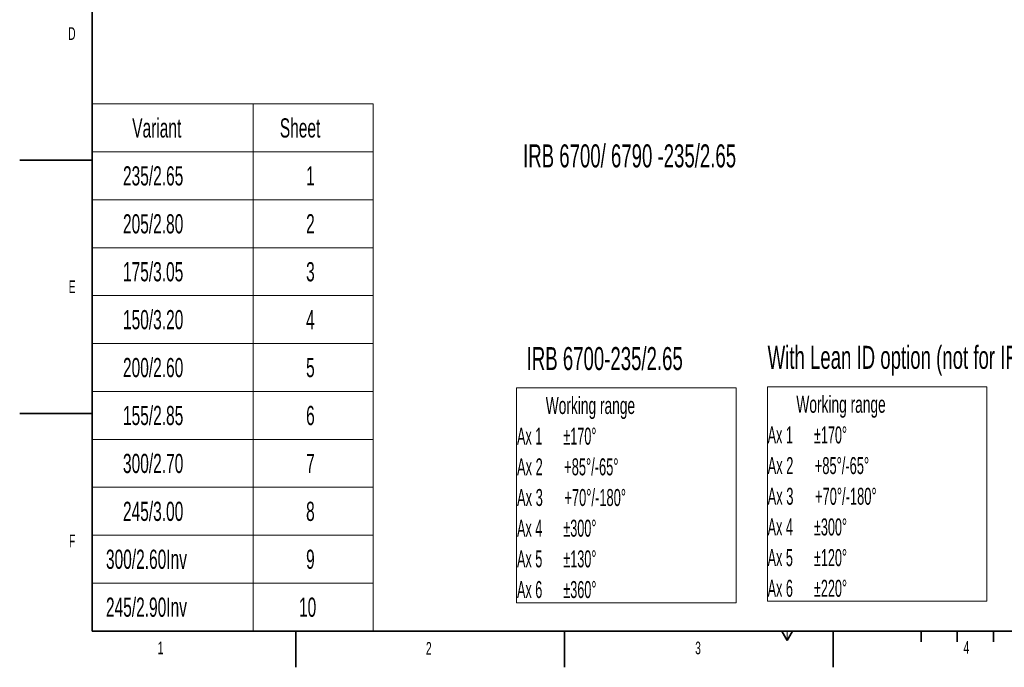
# Model space of a CAD drawing. Header units: millimetres. Extents: x 0 to 14900, y 0 to 10500.
# Tile 1 of 51: x 0 to 6800, y 0 to 4468. Entities that reach past the tile are written whole.
import ezdxf

# ---------------------------------------------------------------- set-up
doc = ezdxf.new("R2010")
doc.units = ezdxf.units.MM
doc.header["$LTSCALE"] = 25
doc.styles.add('SLDTEXTSTYLE0', font='TXT', dxfattribs={"width": 0.605})
doc.styles.add('SLDTEXTSTYLE1', font='TXT', dxfattribs={"width": 0.556})
doc.styles.add('SLDTEXTSTYLE2', font='TXT', dxfattribs={"width": 0.566316})
doc.styles.add('SLDTEXTSTYLE3', font='TXT', dxfattribs={"width": 0.56825})

# ---------------------------------------------------------------- blocks, each defined once
blk = doc.blocks.new('SW_NOTE_0')
at = {"color": 0, "linetype": 'Continuous', "lineweight": 0}
for p, q in [((-0.2, -1266.8), (-0.2, 213.7)), ((-0.2, 213.7), (1513.7, 213.7)), ((1513.7, 213.7), (1513.7, -1266.8)), ((1513.7, -1266.8), (-0.2, -1266.8))]:
    blk.add_line(p, q, dxfattribs=at)
at = {"color": 0, "linetype": 'Continuous', "lineweight": 0, "char_height": 117.303, "attachment_point": 1}
for s, insert, style in [('Working range', (198.4, 151.2), 'SLDTEXTSTYLE0'), ('Ax 1      ±170°', (0, -60.5), 'SLDTEXTSTYLE1'), ('Ax 2      +85°/-65°', (0, -272.1), 'SLDTEXTSTYLE2'), ('Ax 3      +70°/-180°', (0, -483.8), 'SLDTEXTSTYLE3'), ('Ax 4      ±300°', (0, -695.5), 'SLDTEXTSTYLE1'), ('Ax 5      ±120°', (0, -907.1), 'SLDTEXTSTYLE1'), ('Ax 6      ±220°', (0, -1118.8), 'SLDTEXTSTYLE1')]:
    blk.add_mtext(s, dxfattribs=dict(at, insert=insert, style=style))
blk = doc.blocks.new('SW_NOTE_0_1')
at = {"color": 0, "linetype": 'Continuous', "lineweight": 0}
for p, q in [((-2.7, -1269.4), (-2.7, 213.9)), ((-2.7, 213.9), (1513.9, 213.9)), ((1513.9, 213.9), (1513.9, -1269.4)), ((1513.9, -1269.4), (-2.7, -1269.4))]:
    blk.add_line(p, q, dxfattribs=at)
at = {"color": 0, "linetype": 'Continuous', "lineweight": 0, "char_height": 117.303, "attachment_point": 1}
for s, insert, style in [('Working range', (198.4, 151.2), 'SLDTEXTSTYLE0'), ('Ax 1      ±170°', (0, -60.5), 'SLDTEXTSTYLE1'), ('Ax 2      +85°/-65°', (0, -272.1), 'SLDTEXTSTYLE2'), ('Ax 3      +70°/-180°', (0, -483.8), 'SLDTEXTSTYLE3'), ('Ax 4      ±300°', (0, -695.5), 'SLDTEXTSTYLE1'), ('Ax 5      ±130°', (0, -907.1), 'SLDTEXTSTYLE1'), ('Ax 6      ±360°', (0, -1118.8), 'SLDTEXTSTYLE1')]:
    blk.add_mtext(s, dxfattribs=dict(at, insert=insert, style=style))
blk = doc.blocks.new('SW_TABLEANNOTATION_0')
at = {"color": 0, "linetype": 'Continuous', "lineweight": 18}
for p, q in [((0, 0), (0, -331)), ((0, 0), (1112.6, 0)), ((1112.6, 0), (1112.6, -331)), ((1112.6, 0), (1941.1, 0)), ((1941.1, 0), (1941.1, -331)), ((0, -331), (0, -661.6)), ((0, -331), (1112.6, -331)), ((1112.6, -331), (1112.6, -661.6)), ((1112.6, -331), (1941.1, -331)), ((1941.1, -331), (1941.1, -661.6)), ((0, -661.6), (0, -992.3)), ((0, -661.6), (1112.6, -661.6)), ((1112.6, -661.6), (1112.6, -992.3)), ((1112.6, -661.6), (1941.1, -661.6)), ((1941.1, -661.6), (1941.1, -992.3)), ((0, -992.3), (0, -1322.9)), ((0, -992.3), (1112.6, -992.3)), ((1112.6, -992.3), (1112.6, -1322.9)), ((1112.6, -992.3), (1941.1, -992.3)), ((1941.1, -992.3), (1941.1, -1322.9)), ((0, -1322.9), (0, -1653.6)), ((0, -1322.9), (1112.6, -1322.9)), ((1112.6, -1322.9), (1112.6, -1653.6)), ((1112.6, -1322.9), (1941.1, -1322.9)), ((1941.1, -1322.9), (1941.1, -1653.6)), ((0, -1653.6), (0, -1984.2)), ((0, -1653.6), (1112.6, -1653.6)), ((1112.6, -1653.6), (1112.6, -1984.2)), ((1112.6, -1653.6), (1941.1, -1653.6)), ((1941.1, -1653.6), (1941.1, -1984.2)), ((0, -1984.2), (0, -2314.9)), ((0, -1984.2), (1112.6, -1984.2)), ((1112.6, -1984.2), (1112.6, -2314.9)), ((1112.6, -1984.2), (1941.1, -1984.2)), ((1941.1, -1984.2), (1941.1, -2314.9)), ((0, -2314.9), (0, -2645.5)), ((0, -2314.9), (1112.6, -2314.9)), ((1112.6, -2314.9), (1112.6, -2645.5)), ((1112.6, -2314.9), (1941.1, -2314.9)), ((1941.1, -2314.9), (1941.1, -2645.5)), ((0, -2645.5), (0, -2976.2)), ((0, -2645.5), (1112.6, -2645.5)), ((1112.6, -2645.5), (1112.6, -2976.2)), ((1112.6, -2645.5), (1941.1, -2645.5)), ((1941.1, -2645.5), (1941.1, -2976.2)), ((0, -2976.2), (0, -3306.8)), ((0, -2976.2), (1112.6, -2976.2)), ((1112.6, -2976.2), (1112.6, -3306.8)), ((1112.6, -2976.2), (1941.1, -2976.2)), ((1941.1, -2976.2), (1941.1, -3306.8)), ((0, -3306.8), (0, -3637.5)), ((0, -3306.8), (1112.6, -3306.8)), ((1112.6, -3306.8), (1112.6, -3637.5)), ((1112.6, -3306.8), (1941.1, -3306.8)), ((1941.1, -3306.8), (1941.1, -3637.5)), ((0, -3637.5), (1112.6, -3637.5)), ((1112.6, -3637.5), (1941.1, -3637.5))]:
    blk.add_line(p, q, dxfattribs=at)
at = {"color": 0, "linetype": 'Continuous', "lineweight": 0, "attachment_point": 1, "style": 'SLDTEXTSTYLE0'}
for s, insert, char_height in [('Variant', (277, -100), 132.29), ('Sheet', (1296.6, -100), 132.29), ('235/2.65', (213.3, -430.8), 132.29), ('1', (1477.9, -430.8), 132.3), ('205/2.80', (213.3, -761.4), 132.29), ('2', (1477.9, -761.4), 132.3), ('175/3.05', (213.3, -1092.1), 132.29), ('3', (1477.9, -1092.1), 132.3), ('150/3.20', (213.3, -1422.7), 132.29), ('4', (1477.9, -1422.7), 132.3), ('200/2.60', (213.3, -1753.4), 132.29), ('5', (1477.9, -1753.4), 132.3), ('155/2.85', (213.3, -2084), 132.29), ('6', (1477.9, -2084), 132.3), ('300/2.70', (213.3, -2414.7), 132.29), ('7', (1477.9, -2414.7), 132.3), ('245/3.00', (213.3, -2745.3), 132.29), ('8', (1477.9, -2745.3), 132.3), ('300/2.60Inv', (95.7, -3075.9), 132.292), ('9', (1477.9, -3075.9), 132.3), ('245/2.90Inv', (95.7, -3406.6), 132.292), ('10', (1428.9, -3406.6), 132.29)]:
    blk.add_mtext(s, dxfattribs=dict(at, insert=insert, char_height=char_height))

msp = doc.modelspace()

# ---------------------------------------------------------------- linework, layer by layer
at = {"color": 7, "linetype": 'Continuous', "lineweight": 35}
for p, q in [((500, 250), (500, 10250)), ((0, 3500), (500, 3500)), ((0, 1750), (500, 1750)), ((500, 250), (14650, 250)), ((1906.25, 250), (1906.25, 0)), ((3762.5, 0), (3762.5, 250)), ((5262.5, 250), (5300, 185.0480947)), ((5300, 185.0480947), (5337.5, 250)), ((5618.75, 0), (5618.75, 250)), ((6225, 250), (6225, 175)), ((6475, 250), (6475, 175)), ((6725, 250), (6725, 175))]:
    msp.add_line(p, q, dxfattribs=at)
at = {"color": 7, "linetype": 'Continuous', "lineweight": 18}
msp.add_line((5300, 185.0480947), (5300, 250), dxfattribs=at)

# ---------------------------------------------------------------- block references
at = {"color": 7, "linetype": 'Continuous', "lineweight": 0}
for name, p in [('SW_TABLEANNOTATION_0', (500, 3887.4516723)), ('SW_NOTE_0_1', (3434.6657761, 1713.8531307)), ('SW_NOTE_0', (5165.4940026, 1722.3676106))]:
    msp.add_blockref(name, p, dxfattribs=at)

# ---------------------------------------------------------------- texts
at = {"color": 7, "linetype": 'Continuous', "lineweight": 0, "attachment_point": 1, "style": 'SLDTEXTSTYLE0'}
for s, insert, char_height in [('D', (335.1285772, 4416.2226567), 87.5), ('IRB 6700/ 6790 -235/2.65', (3476.6298814, 3607.9332425), 158.75), ('E', (338.3367614, 2669.0149004), 87.5), ('IRB 6700-235/2.65', (3501.2910922, 2209.4323354), 158.75), ('With Lean ID option (not for IRB 6790)', (5165.4940026, 2217.9469085), 158.75), ('F', (340.727287, 915.0244963), 87.5), ('1', (953.2039815, 177.7976502), 87.5), ('2', (2805.5494711, 174.3902398), 87.5), ('3', (4665.0817791, 176.9669535), 87.5), ('4', (6518.5433739, 181.132945), 87.5)]:
    msp.add_mtext(s, dxfattribs=dict(at, insert=insert, char_height=char_height))

doc.saveas('drawing.dxf')
